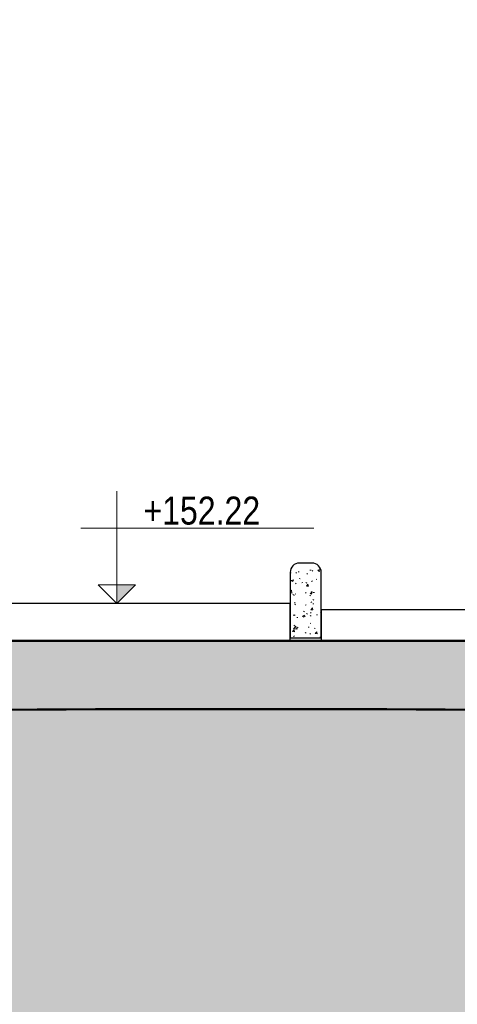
# Model space of a CAD drawing. Header units: millimetres. Extents: x -889843 to -836150, y 145549 to 161232.
# Tile 21 of 24: x -846828 to -845420, y 150931 to 154098. Entities that reach past the tile are written whole.
import ezdxf

# ---------------------------------------------------------------- set-up
doc = ezdxf.new("R2010")
doc.units = ezdxf.units.MM
doc.header["$XCLIPFRAME"] = 2
doc.linetypes.add('Tracejada', pattern=[6.35, 3.175, -3.175])
for name, color, linetype, lineweight in [('A-DETL', 90, 'Continuous', 5), ('A-DETL-GENF', 92, 'Continuous', 5), ('A-FLOR', 192, 'Continuous', 5), ('A-FLOR-PATT', 8, 'Continuous', 25), ('G-ANNO-DIMS', 111, 'Continuous', 5), ('G-ANNO-REFR', 1, 'Tracejada', 5)]:
    doc.layers.add(name, color=color, linetype=linetype, lineweight=lineweight)
doc.styles.add('Swis721 Cn BT', font='swissc.ttf', dxfattribs={"height": 90})
picture_1 = doc.add_image_def('image1.png', size_in_pixel=(1000, 904))
picture_2 = doc.add_image_def('image2.png', size_in_pixel=(1500, 1617))
picture_3 = doc.add_image_def('image3.png', size_in_pixel=(1556, 1639))

# ---------------------------------------------------------------- blocks, each defined once
blk = doc.blocks.new('MEIO FIO - MEIO FIO-3929984-TRECHO 1 - CORTE RAMPA')
at = {"layer": 'A-FLOR-PATT', "lineweight": 5}
h = blk.add_hatch(dxfattribs=at)
h.set_pattern_fill('FP4_21', color=256, style=0, pattern_type=2)
h.set_pattern_definition([(50, (-853106.026, 150500), (72.87376, -6.37607), [7.62, -83.82]), (355, (-853106.026, 150500), (-14.097, 76.42244), [6.096, -67.056]), (100.451, (-853099.95, 150499.47), (58.77696, 70.0469), [6.476, -71.236]), (46.184, (-853106.03, 150520.32), (108.4314, -16.8175), [11.43, -125.73]), (96.636, (-853096.99, 150518.92), (94.961, 98.9709), [9.714, -106.854]), (351.184, (-853106.03, 150520.32), (94.9623, 98.9702), [9.144, -100.584]), (21, (-853095.866, 150515.24), (60.64565, -40.90654), [7.62, -83.82]), (326, (-853095.866, 150515.24), (24.7208, 73.6749), [6.096, -67.056]), (71.451, (-853090.81, 150511.83), (85.3669, 32.76874), [6.476, -71.236]), (37.5, (-853106.026, 150500), (1.235525, 33.82243), [3.353, -62.89, 3.353, -64.719, -67.31]), (37.5, (-853106.026, 150500), (1.235525, 33.82243), [-134.315, 3.353, -63.957]), (7.5, (-853106.026, 150500), (26.72815, 40.07255), [3.353, -35.458, 3.353, -61.366, -25.654]), (7.5, (-853106.026, 150500), (26.72815, 40.07255), [-103.53, 3.353, -22.301]), (327.5, (-853128.683, 150500), (54.23632, -2.29212), [3.353, -22.047, 3.353, -75.895, -105.156]), (327.5, (-853128.683, 150500), (54.23632, -2.29212), [-104.648, 3.353, -101.803]), (317.5, (-853138.843, 150500), (59.25158, 10.17014), [3.353, -29.667, 3.353, -49.276, -74.676]), (317.5, (-853138.843, 150500), (59.25158, 10.17014), [-85.649, 3.353, -71.323])])
h.paths.add_polyline_path([(-845858.2, 152110), (-845858.2, 152321.1), (-845861.9, 152335), (-845872.8, 152346), (-845887.8, 152350), (-845927.8, 152350), (-845942.8, 152346), (-845953.8, 152335), (-845957.8, 152320), (-845957.8, 152110)], flags=0)
at = {"layer": 'A-FLOR', "lineweight": 25}
for p, q in [((-845887.8, 152350), (-845927.8, 152350)), ((-845957.8, 152320), (-845957.8, 152110)), ((-845857.8, 152110), (-845857.8, 152320)), ((-845957.8, 152110), (-845857.8, 152110))]:
    blk.add_line(p, q, dxfattribs=at)
for centre, start, end in [((-845927.8, 152320), 90, 180), ((-845887.8, 152320), 0, 90)]:
    blk.add_arc(centre, 30, start, end, dxfattribs=at)
blk = doc.blocks.new('Elevações de ponto - CORTE-427733-TRECHO 1 - CORTE RAMPA')
at = {"layer": 'G-ANNO-DIMS'}
blk.add_hatch(color=256, dxfattribs=at).paths.add_polyline_path([(-864858.5, 148390.1), (-864918.3, 148450), (-864918.3, 148390.1)], flags=0)
for p, q in [((-864918.3, 148450), (-864978.2, 148390.1)), ((-864978.2, 148390.1), (-864918.3, 148450)), ((-864918.3, 148089), (-864918.3, 148450)), ((-864918.3, 148450), (-864918.3, 148390.1)), ((-864918.3, 148390.1), (-864918.3, 148450)), ((-864918.3, 148450), (-864858.5, 148390.1)), ((-864978.2, 148390.1), (-864918.3, 148390.1)), ((-864918.3, 148390.1), (-864978.2, 148390.1)), ((-864858.5, 148390.1), (-864918.3, 148390.1)), ((-865034.5, 148207.5), (-864284.5, 148207.5))]:
    blk.add_line(p, q, dxfattribs=at)

msp = doc.modelspace()

# ---------------------------------------------------------------- hatches: boundary and pattern name
at = {"layer": 'A-DETL-GENF'}
h = msp.add_hatch(dxfattribs=at)
h.set_pattern_fill('FP4_30', style=0, pattern_type=2)
h.set_pattern_definition([(0, (-853080.63, 150500), (127, 127), [38.1, -88.9]), (0, (-853004.43, 150512.7), (127, 127), [31.75, -95.25]), (0, (-853010.78, 150519.05), (127, 127), [25.4, -101.6]), (0, (-853048.88, 150550.8), (127, 127), [19.05, -19.05, 25.4, -63.5]), (0, (-853048.88, 150557.15), (127, 127), [25.4, -6.35, 31.75, -63.5]), (0, (-853106.03, 150582.55), (127, 127), [31.75, -95.25]), (0, (-852985.38, 150588.9), (127, 127), [31.75, -95.25]), (90, (-853106.03, 150525.4), (-127, 127), [19.05, -107.95]), (90, (-853086.98, 150620.65), (-127, 127), [12.7, -114.3]), (90, (-853080.63, 150500), (-127, 127), [19.05, -107.95]), (90, (-853067.93, 150614.3), (-127, 127), [6.35, -120.65]), (90, (-853061.58, 150563.5), (-127, 127), [19.05, -107.95]), (90, (-853048.88, 150519.05), (-127, 127), [31.75, -95.25]), (90, (-853036.18, 150607.95), (-127, 127), [19.05, -107.95]), (90, (-853023.48, 150557.15), (-127, 127), [25.4, -101.6]), (90, (-853017.13, 150557.15), (-127, 127), [25.4, -101.6]), (90, (-853004.43, 150500), (-127, 127), [12.7, -114.3]), (90, (-852985.38, 150519.05), (-127, 127), [31.75, -95.25]), (45, (-853093.33, 150512.7), (0, 127.0006), [53.882, -125.724]), (45, (-853080.63, 150519.05), (0, 127.0006), [26.941, -152.664]), (45, (-853023.48, 150588.9), (0, 127.0006), [35.921, -143.684]), (45, (-853023.48, 150595.25), (0, 127.0006), [26.941, -152.664]), (135, (-853067.93, 150582.55), (-127.0006, 1e-14), [8.98, -170.625]), (135, (-853093.33, 150512.7), (-127.0006, 1e-14), [17.96, -161.645]), (135, (-853055.23, 150550.8), (-127.0006, 1e-14), [17.96, -161.645]), (135, (-853023.48, 150582.55), (-127.0006, 1e-14), [17.96, -161.645]), (135, (-852985.38, 150607.95), (-127.0006, 1e-14), [26.941, -152.664]), (135, (-852985.38, 150601.6), (-127.0006, 1e-14), [17.96, -161.645]), (135, (-852991.73, 150614.3), (-127.0006, 1e-14), [17.96, -161.645]), (135, (-853029.83, 150500), (-127.0006, 1e-14), [26.941, -152.664]), (26.565, (-852991.726, 150576.2), (126.99972, -0.00011), [14.199, -269.782]), (26.565, (-853023.476, 150544.45), (126.99972, -0.00011), [14.199, -269.782]), (26.565, (-853067.926, 150582.55), (126.99972, -0.00011), [28.397, -255.583]), (26.565, (-853061.576, 150614.3), (126.99972, -0.00011), [28.397, -255.583]), (26.565, (-853061.576, 150582.55), (126.99972, -0.00011), [28.397, -255.583]), (26.565, (-852985.376, 150607.95), (126.99972, -0.00011), [28.397, -255.583]), (26.565, (-853106.026, 150544.45), (126.99972, -0.00011), [42.597, -241.384]), (26.565, (-853106.026, 150550.8), (126.99972, -0.00011), [42.597, -241.384]), (26.565, (-853106.026, 150601.6), (126.99972, -0.00011), [42.597, -241.384]), (63.435, (-853042.526, 150595.25), (-0.00011, 126.99972), [14.199, -269.782]), (63.435, (-852985.376, 150588.9), (-0.00011, 126.99972), [14.199, -170.392, 28.397, -70.993]), (63.435, (-852998.076, 150576.2), (-0.00011, 126.99972), [28.397, -255.583]), (63.435, (-853074.276, 150588.9), (-0.00011, 126.99972), [28.397, -255.583]), (63.435, (-853080.626, 150588.9), (-0.00011, 126.99972), [28.397, -255.583]), (63.435, (-853036.176, 150601.6), (-0.00011, 126.99972), [42.597, -241.384]), (116.565, (-853067.926, 150569.85), (0.00011, 126.99972), [14.199, -269.782]), (116.565, (-852985.376, 150557.15), (0.00011, 126.99972), [14.199, -269.782]), (116.565, (-853010.776, 150519.05), (0.00011, 126.99972), [28.397, -255.583]), (116.565, (-853017.126, 150525.4), (0.00011, 126.99972), [28.397, -255.583]), (116.565, (-853004.426, 150614.3), (0.00011, 126.99972), [28.397, -255.583]), (116.565, (-853106.026, 150550.8), (0.00011, 126.99972), [28.397, -255.583]), (116.565, (-853042.526, 150500), (0.00011, 126.99972), [42.597, -241.384]), (153.435, (-852998.076, 150576.2), (-126.99972, -0.00011), [28.397, -255.583]), (153.435, (-852991.726, 150569.85), (-126.99972, -0.00011), [28.397, -255.583]), (153.435, (-853086.976, 150506.35), (-126.99972, -0.00011), [14.199, -269.782]), (153.435, (-853048.876, 150557.15), (-126.99972, -0.00011), [14.199, -269.782]), (153.435, (-853023.476, 150595.25), (-126.99972, -0.00011), [14.199, -269.782])])
h.paths.add_polyline_path([(-852115.222, 151730), (-850915.946, 151784.162), (-849716.188, 151826.293), (-848516.067, 151856.39), (-847315.705, 151874.449), (-846115.222, 151880.469), (-844914.739, 151874.449), (-843714.377, 151856.39), (-842514.256, 151826.293), (-841314.498, 151784.162), (-840115.222, 151730), (-840115.222, 152000), (-838972.314, 152000), (-838972.314, 152100), (-847958.153, 152100), (-847958.153, 152230), (-847963.667, 152230), (-847963.667, 152250), (-848082.358, 152249.926), (-848115.642, 152200), (-849795.691, 152200.071), (-849828.976, 152250), (-850082.346, 152249.926), (-850115.629, 152200), (-851795.677, 152200.071), (-851828.963, 152250), (-852082.358, 152249.926), (-852115.642, 152200), (-853795.689, 152200.071), (-853830.637, 152252.494), (-853830.637, 152000), (-852115.222, 152000), (-852115.222, 151742.971)], flags=0)
h.paths.add_polyline_path([(-851952.932, 151749.776), (-851991.755, 151754.887), (-852027.932, 151769.872), (-852058.998, 151793.71), (-852082.836, 151824.776), (-852097.821, 151860.953), (-852102.932, 151899.776), (-852097.821, 151938.599), (-852082.836, 151974.776), (-852058.998, 152005.842), (-852027.932, 152029.68), (-851991.755, 152044.665), (-851952.932, 152049.776), (-851914.109, 152044.665), (-851877.932, 152029.68), (-851846.866, 152005.842), (-851823.029, 151974.776), (-851808.043, 151938.599), (-851802.932, 151899.776), (-851808.043, 151860.953), (-851823.029, 151824.776), (-851846.866, 151793.71), (-851877.932, 151769.872), (-851914.109, 151754.887), (-851938.991, 151751.611)], flags=0)
h = msp.add_hatch(dxfattribs=at)
h.set_pattern_fill('FP4_31', color=252, style=0, pattern_type=2)
h.set_pattern_definition([(315, (-853106.03, 150500), (224.5064, 0), [158.75, -158.75]), (315, (-853063.93, 150542.1), (224.5064, 0), [158.75, -158.75]), (315, (-853021.82, 150584.2), (224.5064, 0), [158.75, -158.75]), (45, (-852993.76, 150584.2), (0, 224.5064), [158.75, -158.75]), (45, (-852951.66, 150542.1), (0, 224.5064), [158.75, -158.75]), (45, (-852909.56, 150500), (0, 224.5064), [158.75, -158.75])])
h.paths.add_polyline_path([(-866061.21, 145552.178), (-863831.723, 145552.178), (-863831.723, 146450), (-862232.946, 146450), (-852759.258, 150517.654), (-838739.951, 150517.654), (-838739.951, 151480), (-838972.314, 151480), (-838972.314, 152000), (-840115.222, 152000), (-840115.222, 151730), (-841314.498, 151784.162), (-842514.256, 151826.293), (-843714.377, 151856.39), (-844914.739, 151874.449), (-846115.222, 151880.469), (-847315.705, 151874.449), (-848516.067, 151856.39), (-849716.188, 151826.293), (-850915.946, 151784.162), (-852115.222, 151730), (-852115.642, 152000), (-853830.637, 152000), (-853830.523, 151824.776), (-853562.255, 151298.27), (-853562.255, 151085), (-854362.255, 151085), (-854362.255, 151272.294), (-854079.721, 151826.799), (-854079.721, 151854.244), (-854981.912, 151854.19), (-855960.627, 151266.119), (-855960.627, 151180), (-856103.952, 151180), (-856426.106, 150986.431), (-857071.706, 150709.234), (-858193.443, 150162.126), (-859919.759, 149364.092), (-860362.176, 149087.639), (-861880.704, 148347.003), (-862020.625, 148347.003), (-862020.625, 148303.216), (-861826.802, 147922.817), (-861826.802, 147778.715), (-862367.342, 147778.715), (-862367.342, 147905.266), (-862170.625, 148291.345), (-862170.625, 148350), (-863710.614, 148350), (-863710.614, 147990), (-863960.614, 147990), (-863960.614, 148350), (-866061.21, 148350), (-866061.21, 146752.523)], flags=0)

# ---------------------------------------------------------------- linework, layer by layer
at = {"layer": 'A-DETL', "lineweight": 50}
msp.add_line((-838972.314, 152100), (-847835.599, 152100), dxfattribs=at)
msp.add_arc((-846115.222, 32179.569), 119700.9, 87.12684871, 92.87315129, dxfattribs=at)
at = {"layer": 'A-FLOR', "lineweight": 25}
for p, q in [((-845958.089, 152220), (-847102.773, 152220)), ((-845958.089, 152100), (-845958.089, 152220)), ((-842749.854, 152200), (-845858.153, 152200)), ((-845858.153, 152200), (-845858.153, 152100))]:
    msp.add_line(p, q, dxfattribs=at)
at = {"layer": 'A-FLOR'}
msp.add_line((-845958.089, 152220), (-845958.076, 152220), dxfattribs=at)

# ---------------------------------------------------------------- block references
msp.add_blockref('MEIO FIO - MEIO FIO-3929984-TRECHO 1 - CORTE RAMPA', (0, 0), dxfattribs=at)
at = {"layer": 'G-ANNO-DIMS', "extrusion": (0, 0, -1), "rotation": 180}
msp.add_blockref('Elevações de ponto - CORTE-427733-TRECHO 1 - CORTE RAMPA', (-18403.321, 300670), dxfattribs=at)

# ---------------------------------------------------------------- texts
at = {"layer": 'G-ANNO-DIMS', "insert": (-846429.857, 152563.84), "char_height": 90, "width": 515.6309, "attachment_point": 1, "line_spacing_factor": 0.961347, "style": 'Swis721 Cn BT'}
msp.add_mtext('+152.22', dxfattribs=at)

# ---------------------------------------------------------------- pictures from other files: only their frames are drawn
at = {"layer": 'G-ANNO-REFR'}
image = msp.add_image(picture_2, insert=(-861347.419, 148914.673), size_in_units=(3710.145, 4000), dxfattribs=at)
image.set_boundary_path([(-11521.0028, 2975.9483), (-11521.0028, -3362.7608), (9346.5689, -3362.7608), (9346.5689, 2975.9483), (-11521.0028, 2975.9483)])
image.dxf.flags = 15
image = msp.add_image(picture_3, insert=(-853714.834, 151175.537), size_in_units=(6644.068, 7000), dxfattribs=at)
image.set_boundary_path([(-8461.1855, 2955.4723), (-8461.1855, -715.9277), (3626.60897, -715.9277), (3626.60897, 2955.4723), (-8461.1855, 2955.4723)])
image.dxf.flags = 15
image = msp.add_image(picture_1, insert=(-860957.181, 150619.198), size_in_units=(8716.252, 7883.73), dxfattribs=at)
image.set_boundary_path([(-3314.11142, 1484.92112), (-3314.11142, -313.06966), (2607.52495, -313.06966), (2607.52495, 1484.92112), (-3314.11142, 1484.92112)])
image.dxf.flags = 15

doc.saveas('drawing.dxf')
